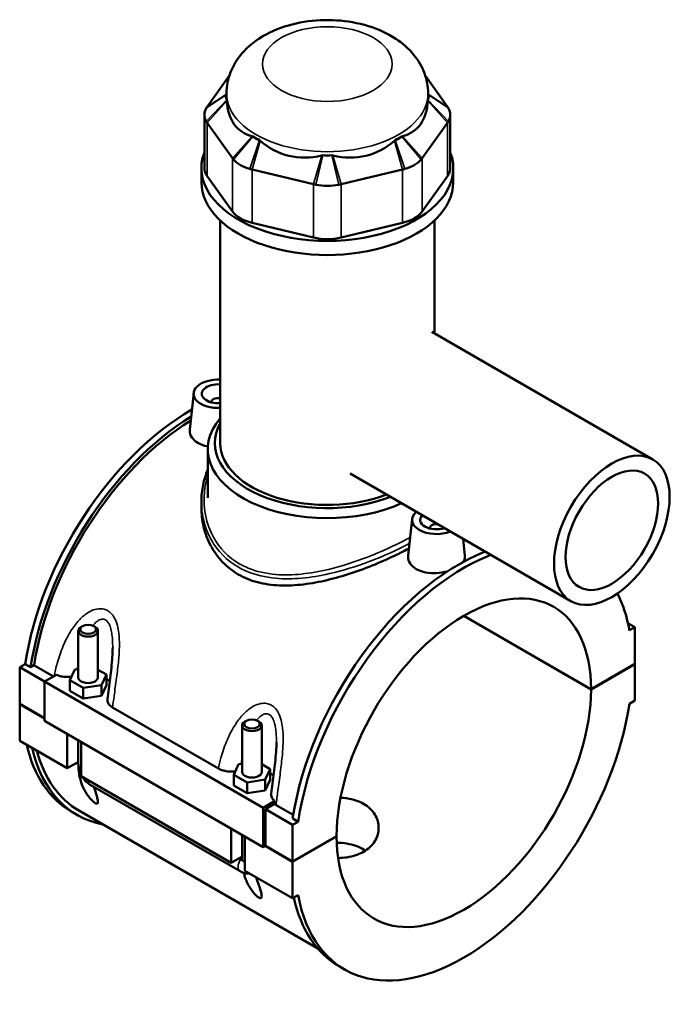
# Model space of a CAD drawing. Header units: millimetres. Extents: x -251 to 971, y -113 to 1155.
# Tile 8 of 9: x -97 to 103, y 854 to 1155. Entities that reach past the tile are written whole.
import ezdxf

# ---------------------------------------------------------------- set-up
doc = ezdxf.new("R2010")
doc.units = ezdxf.units.MM
doc.layers.add('Visible (ANSI)', color=7, linetype='Continuous', lineweight=50)
doc.layers.add('Visible Narrow (ANSI)', color=7, linetype='Continuous', lineweight=35)

msp = doc.modelspace()

# ---------------------------------------------------------------- linework, layer by layer
at = {"layer": 'Visible (ANSI)'}
for p, q in [((-33.08, 1137.97), (-39.87, 1128.5)), ((33.65, 1128.5), (26.86, 1137.97)), ((-33.91, 1131.46), (-33.91, 1132.59)), ((27.69, 1131.46), (27.69, 1132.59)), ((-40.7, 1126.07), (-40.7, 1109.78)), ((34.48, 1126.07), (34.48, 1109.78)), ((-39.87, 1123.64), (-32.08, 1112.78)), ((25.86, 1112.78), (33.65, 1123.64)), ((-41.61, 1105.45), (-41.61, 1109.78)), ((-32.08, 1096.49), (-39.87, 1107.35)), ((-26.12, 1109.35), (-7.32, 1104.85)), ((1.1, 1104.85), (19.9, 1109.35)), ((33.65, 1107.35), (25.86, 1096.49)), ((35.39, 1105.45), (35.39, 1109.78)), ((-35.84, 1025.72), (-35.84, 1093.74)), ((-7.32, 1088.56), (-26.12, 1093.06)), ((19.9, 1093.06), (1.1, 1088.56)), ((29.61, 1059.29), (29.61, 1093.74)), ((28.86, 1059.72), (96.36, 1020.75)), ((-43.97, 1041.09), (-45.17, 1029.92)), ((-38.49, 1038.37), (-38.49, 1038.18)), ((-39.69, 1009.07), (-39.69, 1023.92)), ((3.86, 1016.42), (71.36, 977.45)), ((-41.61, 1007.93), (-41.61, 1006.13)), ((22.78, 1002.55), (21.58, 991.38)), ((28.27, 999.64), (28.27, 999.83)), ((32.27, 999.64), (32.27, 999.83)), ((38.4, 996.48), (38.96, 991.33)), ((77.5, 950.48), (38.57, 972.95)), ((38.64, 972.99), (77.5, 950.56)), ((-77.92, 969.8), (-78.35, 969.55)), ((-74.53, 969.8), (-74.1, 969.55)), ((88.8, 970.74), (90.94, 969.5)), ((90.94, 969.5), (89.25, 968.53)), ((90.94, 958.31), (90.94, 969.5)), ((-79.23, 968.33), (-79.23, 954.15)), ((-73.23, 968.33), (-73.23, 954.15)), ((-97.16, 957.25), (-95.47, 958.22)), ((-97.16, 957.25), (-89.52, 952.84)), ((-97.16, 946.07), (-97.16, 957.25)), ((-93.81, 957.26), (-95.47, 958.22)), ((-92.78, 957.85), (-93.81, 957.26)), ((-86.81, 954.41), (-92.78, 957.85)), ((77.5, 950.56), (90.94, 958.31)), ((90.94, 958.23), (77.5, 950.48)), ((90.86, 958.27), (90.94, 958.23)), ((90.94, 947.05), (90.94, 958.23)), ((-85.92, 954.92), (-89.52, 952.84)), ((-81.8, 953.29), (-80.31, 956.51)), ((-80.31, 956.51), (-79.23, 956.67)), ((-73.23, 956.5), (-70.65, 955.01)), ((-70.65, 955.01), (-72.14, 951.79)), ((-70.65, 951.75), (-70.65, 955.01)), ((-89.52, 952.84), (-22.77, 914.3)), ((-89.52, 952.84), (-89.52, 940.84)), ((-81.8, 950.02), (-81.8, 953.29)), ((-77.72, 950.93), (-81.8, 953.29)), ((-72.14, 951.79), (-77.72, 950.93)), ((-77.72, 947.66), (-77.72, 950.93)), ((-72.14, 948.53), (-72.14, 951.79)), ((-72.14, 948.53), (-70.65, 951.75)), ((-81.8, 950.02), (-77.72, 947.66)), ((-77.72, 947.66), (-72.14, 948.53)), ((-97.16, 946.07), (-89.52, 941.66)), ((-97.16, 945.98), (-97.08, 946.03)), ((-97.16, 934.8), (-97.16, 945.98)), ((-89.52, 941.58), (-97.16, 945.98)), ((-68.74, 944.96), (-36.42, 926.3)), ((89.25, 946.08), (90.94, 947.05)), ((-89.52, 940.84), (-22.77, 902.3)), ((-29.16, 925.25), (-29.16, 939.43)), ((-27.86, 940.9), (-28.28, 940.65)), ((-24.46, 940.9), (-24.04, 940.65)), ((-23.16, 925.25), (-23.16, 939.43)), ((-82.59, 926.39), (-82.59, 936.84)), ((-97.16, 934.8), (-82.59, 926.39)), ((-79.23, 934.9), (-79.23, 927.61)), ((-78.35, 934.39), (-78.35, 923.94)), ((-79.88, 927.95), (-82.59, 926.39)), ((-79.23, 928.33), (-79.88, 927.95)), ((-79.88, 927.95), (-79.22, 927.58)), ((-31.74, 924.38), (-30.24, 927.6)), ((-30.24, 927.6), (-29.16, 927.77)), ((-23.16, 927.6), (-20.59, 926.11)), ((-78.35, 923.94), (-32.53, 897.48)), ((-31.74, 921.12), (-31.74, 924.38)), ((-27.66, 922.03), (-31.74, 924.38)), ((-20.59, 926.11), (-22.08, 922.89)), ((-20.59, 922.84), (-20.59, 926.11)), ((-75.6, 921.34), (-29.78, 894.89)), ((-31.74, 921.12), (-27.66, 918.76)), ((-22.08, 922.89), (-27.66, 922.03)), ((-27.66, 918.76), (-27.66, 922.03)), ((-22.08, 919.62), (-22.08, 922.89)), ((-22.08, 919.62), (-20.59, 922.84)), ((-27.66, 918.76), (-22.08, 919.62)), ((-22.77, 914.3), (-19.17, 916.38)), ((-19.31, 915.49), (-22.06, 913.9)), ((-13.53, 912.1), (-18.79, 915.14)), ((-79.63, 912.11), (-81.29, 913.08)), ((-78.91, 913.35), (-6, 871.25)), ((-22.77, 902.3), (-22.77, 914.3)), ((-22.06, 913.9), (-13.72, 909.08)), ((-22.06, 913.9), (-22.06, 902.71)), ((-12.04, 910.05), (-13.72, 909.08)), ((-13.72, 909.08), (-13.72, 897.89)), ((-12.04, 910.05), (-13.7, 911.01)), ((-32.53, 897.48), (-32.53, 907.94)), ((-29.16, 898.71), (-29.16, 905.99)), ((-28.28, 905.49), (-28.28, 895.04)), ((-13.72, 897.89), (-0.28, 905.65)), ((-0.28, 905.57), (-13.72, 897.81)), ((-0.35, 905.61), (-0.28, 905.57)), ((-22.06, 902.71), (-22.77, 902.3)), ((-13.72, 897.81), (-22.13, 902.67)), ((-22.06, 902.71), (-13.72, 897.89)), ((-29.81, 899.05), (-32.53, 897.48)), ((-30.25, 898.8), (-29.7, 898.48)), ((-29.16, 899.43), (-29.81, 899.05)), ((-29.81, 899.05), (-29.16, 898.67)), ((-13.72, 897.81), (-13.72, 886.63)), ((-28.28, 895.04), (-13.72, 886.63)), ((-13.72, 886.63), (-12.04, 887.6)), ((2.14, 864.9), (0.48, 865.87))]:
    msp.add_line(p, q, dxfattribs=at)
for centre, major_axis, ratio, start_param, end_param in [((-29.7, 1131.46), (-4.4, 0), 0.57735, 5.985372, 6.604384), ((-3.11, 1131.46), (-30.8, 0), 0.57735, 0, 0.045116), ((23.48, 1131.46), (4.4, 0), 0.57735, 5.961987, 6.580998), ((-3.11, 1131.46), (30.8, 0), 0.57735, 6.238069, 6.283185), ((-3.11, 1155.11), (26.68, 33.82), 0.45491, 2.674561, 3.34806), ((-3.11, 1155.11), (26.68, -33.82), 0.45491, 6.076718, 6.750217), ((-29.7, 1126.07), (-11, 0), 0.57735, 5.961987, 6.604384), ((23.48, 1126.07), (11, 0), 0.57735, 5.961987, 6.604384), ((-21.91, 1120.6), (-4.4, 0), 0.57735, 0.464199, 1.106597), ((-3.11, 1131.46), (30.8, 0), 0.57735, 3.881875, 3.972107), ((15.69, 1120.6), (-4.4, 0), 0.57735, 2.034996, 2.677393), ((-3.11, 1131.46), (30.8, 0), 0.57735, 5.452671, 5.542903), ((-3.11, 1155.11), (-13.24, -41.17), 0.675461, 5.998116, 6.671615), ((-3.11, 1155.11), (13.24, -41.17), 0.675461, 5.894756, 6.568255), ((-3.11, 1109.78), (-38.5, 0), 0.57735, 6.065775, 9.642188), ((-3.11, 1116.11), (-4.4, 0), 0.57735, 1.249598, 1.891995), ((-3.11, 1131.46), (30.8, 0), 0.57735, 4.667273, 4.757505), ((-21.91, 1115.21), (11, 0), 0.57735, 3.605792, 4.24819), ((15.69, 1115.21), (11, 0), 0.57735, 5.176588, 5.818986), ((-29.7, 1109.78), (-11, 0), 0.57735, 0, 0.392699), ((23.48, 1109.78), (11, 0), 0.57735, 5.890486, 6.283185), ((-3.11, 1105.45), (-38.5, 0), 0.57735, 0, 3.141593), ((-3.11, 1110.72), (11, 0), 0.57735, 4.39119, 5.033588), ((-21.91, 1098.93), (-11, 0), 0.57735, 0.392699, 1.178097), ((15.69, 1098.93), (-11, 0), 0.57735, 1.963495, 2.748894), ((-3.11, 1094.43), (-11, 0), 0.57735, 1.178097, 1.963495), ((-36.49, 1040.82), (-7.5, 0), 0.57735, 4.625555, 7.940816), ((-36.49, 1040.82), (-5, 0), 0.57735, 4.581931, 7.984439), ((-36.49, 1038.37), (-2, 0), 0.57735, 4.381145, 6.460896), ((-44.83, 976.24), (-36.47, -63.16), 0.57735, 3.921026, 5.308115), ((-43.16, 975.27), (36.47, 63.16), 0.57735, 0.816135, 2.166522), ((-43.16, 975.27), (-35.75, -61.92), 0.57735, 3.961, 5.304274), ((-3.11, 1023.92), (-36.57, 0), 0.57735, 5.820231, 8.52277), ((-3.11, 1025.72), (-34.38, 0), 0.57735, 5.972094, 8.450466), ((-3.11, 1025.72), (-32.72, 0), 0.57735, 0, 2.157632), ((30.27, 1002.28), (-7.5, 0), 0.57735, 5.679497, 8.45767), ((30.27, 1002.28), (-5, 0), 0.57735, 5.772289, 8.364878), ((30.27, 999.83), (-2, 0), 0.57735, 4.532293, 6.460896), ((30.27, 999.83), (2, 0), 0.57735, 6.105475, 6.463282), ((36.94, 929.03), (36.47, 63.16), 0.57735, 0.624949, 2.166522), ((38.61, 928.06), (-36.47, -63.16), 0.57735, 3.766542, 5.308115), ((38.61, 928.06), (27.5, 47.63), 0.57735, 5.498696, 8.638471), ((38.61, 928.06), (36.47, 63.16), 0.57735, 5.687459, 5.923494), ((-76.23, 968.33), (3, 0), 0.57735, 2.356194, 7.068583), ((-76.23, 954.15), (-3, 0), 0.57735, 0, 3.141593), ((-76.23, 950.88), (7.5, 0), 0.57735, 0.497207, 0.732403), ((38.61, 928.06), (-27.5, -47.63), 0.57735, 5.498696, 8.638471), ((38.61, 928.06), (-36.47, -63.16), 0.57735, 5.687459, 8.449708), ((-26.16, 939.43), (3, 0), 0.57735, 2.356194, 7.068583), ((-44.83, 976.24), (-36.47, -63.16), 0.57735, 5.729889, 6.283185), ((-43.16, 975.27), (-36.47, -63.16), 0.57735, 5.729889, 6.48154), ((-43.16, 975.27), (-35.75, -61.92), 0.57735, 5.763173, 6.283185), ((-76.23, 927.61), (-3, 0), 0.57735, 0, 0.021016), ((-26.16, 925.25), (-3, 0), 0.57735, 0, 3.141593), ((-26.16, 921.98), (7.5, 0), 0.57735, 0.497207, 0.732403), ((-26.16, 898.71), (-3, 0), 0.57735, 0, 0.021016), ((36.94, 929.03), (-36.47, -63.16), 0.57735, 5.720521, 6.283185)]:
    msp.add_ellipse(centre, major_axis=major_axis, ratio=ratio, start_param=start_param, end_param=end_param, dxfattribs=at)
for centre, major_axis in [((83.86, 999.1), (12.5, 21.65)), ((83.86, 999.1), (10, 17.32)), ((-76.23, 968.82), (-2.4, 0)), ((-26.16, 939.92), (-2.4, 0))]:
    msp.add_ellipse(centre, major_axis=major_axis, ratio=0.57735, dxfattribs=at)
for points, knots in [([(27.69, 1132.59), (27.69, 1134.72), (27.29, 1136.84), (25.81, 1140.86), (24.69, 1142.73), (21.75, 1146.36), (19.85, 1147.99), (15.22, 1151.03), (12.4, 1152.28), (6.3, 1154.16), (3, 1154.74), (-3.63, 1155.14), (-6.95, 1154.99), (-13.45, 1153.94), (-16.62, 1153.05), (-22.58, 1150.41), (-25.38, 1148.68), (-29.8, 1144.38), (-31.55, 1141.98), (-33.46, 1137.1), (-33.91, 1134.85), (-33.91, 1132.59)], [5.497787, 5.497787, 5.497787, 5.497787, 5.706912, 5.706912, 5.934618, 5.934618, 6.218708, 6.218708, 6.578262, 6.578262, 6.962446, 6.962446, 7.341191, 7.341191, 7.722154, 7.722154, 8.103524, 8.103524, 8.417328, 8.417328, 8.63938, 8.63938, 8.63938, 8.63938]), ([(-39.87, 1128.5), (-39.92, 1128.43), (-39.96, 1128.36), (-40.06, 1128.22), (-40.1, 1128.15), (-40.14, 1128.08)], [-0.39269908, -0.39269908, -0.39269908, -0.39269908, -0.35694891, -0.35694891, -0.32119874, -0.32119874, -0.32119874, -0.32119874]), ([(33.92, 1128.08), (33.88, 1128.15), (33.84, 1128.22), (33.74, 1128.36), (33.7, 1128.43), (33.65, 1128.5)], [0.32119874, 0.32119874, 0.32119874, 0.32119874, 0.35694891, 0.35694891, 0.39269908, 0.39269908, 0.39269908, 0.39269908]), ([(-40.14, 1124.07), (-40.1, 1123.99), (-40.06, 1123.92), (-39.96, 1123.78), (-39.92, 1123.71), (-39.87, 1123.64)], [0.32119874, 0.32119874, 0.32119874, 0.32119874, 0.35694891, 0.35694891, 0.39269908, 0.39269908, 0.39269908, 0.39269908]), ([(33.65, 1123.64), (33.7, 1123.71), (33.74, 1123.78), (33.84, 1123.92), (33.88, 1123.99), (33.92, 1124.07)], [-0.39269908, -0.39269908, -0.39269908, -0.39269908, -0.35694891, -0.35694891, -0.32119874, -0.32119874, -0.32119874, -0.32119874]), ([(-32.08, 1112.78), (-32.03, 1112.71), (-31.97, 1112.64), (-31.87, 1112.51), (-31.81, 1112.44), (-31.75, 1112.37)], [-0.39269908, -0.39269908, -0.39269908, -0.39269908, -0.35694891, -0.35694891, -0.32119874, -0.32119874, -0.32119874, -0.32119874]), ([(25.53, 1112.37), (25.59, 1112.44), (25.65, 1112.51), (25.75, 1112.64), (25.81, 1112.71), (25.86, 1112.78)], [0.32119874, 0.32119874, 0.32119874, 0.32119874, 0.35694891, 0.35694891, 0.39269908, 0.39269908, 0.39269908, 0.39269908]), ([(-26.84, 1109.54), (-26.72, 1109.5), (-26.6, 1109.47), (-26.37, 1109.41), (-26.25, 1109.38), (-26.12, 1109.35)], [0.32119874, 0.32119874, 0.32119874, 0.32119874, 0.35694891, 0.35694891, 0.39269908, 0.39269908, 0.39269908, 0.39269908]), ([(19.9, 1109.35), (20.03, 1109.38), (20.15, 1109.41), (20.38, 1109.47), (20.5, 1109.5), (20.62, 1109.54)], [-0.39269908, -0.39269908, -0.39269908, -0.39269908, -0.35694891, -0.35694891, -0.32119874, -0.32119874, -0.32119874, -0.32119874]), ([(-7.32, 1104.85), (-7.2, 1104.82), (-7.08, 1104.79), (-6.83, 1104.74), (-6.71, 1104.72), (-6.58, 1104.69)], [-0.39269908, -0.39269908, -0.39269908, -0.39269908, -0.35694891, -0.35694891, -0.32119874, -0.32119874, -0.32119874, -0.32119874]), ([(0.36, 1104.69), (0.49, 1104.72), (0.61, 1104.74), (0.86, 1104.79), (0.98, 1104.82), (1.1, 1104.85)], [0.32119874, 0.32119874, 0.32119874, 0.32119874, 0.35694891, 0.35694891, 0.39269908, 0.39269908, 0.39269908, 0.39269908]), ([(-39.66, 1024.74), (-39.71, 1024.75), (-39.77, 1024.76), (-40.9, 1024.99), (-41.88, 1025.35), (-43.43, 1026.25), (-44.1, 1026.83), (-44.98, 1028.16), (-45.19, 1028.89), (-45.19, 1029.69), (-45.18, 1029.8), (-45.17, 1029.92)], [2.280129, 2.280129, 2.280129, 2.280129, 2.297472, 2.297472, 2.625916, 2.625916, 2.95436, 2.95436, 3.282804, 3.282804, 3.337131, 3.337131, 3.337131, 3.337131]), ([(-41.61, 1007.93), (-41.61, 1008.78), (-41.57, 1009.63), (-41.39, 1011.31), (-41.27, 1012.14), (-40.93, 1013.77), (-40.72, 1014.57), (-40.24, 1016.07), (-39.98, 1016.77), (-39.69, 1017.46)], [26.686704, 26.686704, 26.686704, 26.686704, 26.999645, 26.999645, 27.309349, 27.309349, 27.613191, 27.613191, 27.889008, 27.889008, 27.889008, 27.889008]), ([(21.81, 993.53), (20.69, 992.93), (19.51, 992.32), (16.14, 990.68), (13.85, 989.65), (9.11, 987.71), (6.65, 986.79), (1.72, 985.17), (-0.74, 984.47), (-5.49, 983.34), (-7.96, 982.87), (-12.88, 982.28), (-15.33, 982.15), (-20.07, 982.35), (-22.35, 982.67), (-26.61, 983.8), (-28.58, 984.61), (-32.09, 986.64), (-33.71, 987.9), (-36.55, 990.87), (-37.77, 992.57), (-39.71, 996.23), (-40.44, 998.19), (-41.39, 1002.17), (-41.61, 1004.19), (-41.61, 1006.13)], [6.252018, 6.252018, 6.252018, 6.252018, 6.683388, 6.683388, 7.424716, 7.424716, 8.166045, 8.166045, 8.907373, 8.907373, 9.65156, 9.65156, 10.395746, 10.395746, 11.139933, 11.139933, 11.884119, 11.884119, 12.628306, 12.628306, 13.372493, 13.372493, 14.116679, 14.116679, 14.860866, 14.860866, 14.860866, 14.860866]), ([(33.72, 986.6), (33.68, 986.59), (33.63, 986.57), (32.51, 986.26), (31.35, 986.07), (29.16, 985.96), (28, 986.02), (25.85, 986.45), (24.87, 986.81), (24.09, 987.26), (23.32, 987.71), (22.65, 988.3), (21.77, 989.62), (21.56, 990.35), (21.56, 991.15), (21.57, 991.27), (21.58, 991.38)], [4.252304, 4.252304, 4.252304, 4.252304, 4.266909, 4.266909, 4.594944, 4.594944, 4.923388, 4.923388, 5.251832, 5.251832, 5.251832, 5.580276, 5.580276, 5.90872, 5.90872, 5.963047, 5.963047, 5.963047, 5.963047]), ([(38.96, 991.33), (38.97, 991.23), (38.97, 991.14), (38.97, 990.5), (38.76, 989.92), (38.36, 989.37)], [3.2302603, 3.2302603, 3.2302603, 3.2302603, 3.2828041, 3.2828041, 3.5936365, 3.5936365, 3.5936365, 3.5936365]), ([(-68.73, 963.3), (-68.73, 962.32), (-68.77, 961.3), (-68.91, 959.22), (-69.02, 958.16), (-69.25, 956.03), (-69.38, 954.95), (-69.65, 952.8), (-69.79, 951.73), (-70.07, 949.58), (-70.21, 948.51), (-70.33, 947.45)], [4.842003, 4.842003, 4.842003, 4.842003, 5.185771, 5.185771, 5.529539, 5.529539, 5.873307, 5.873307, 6.217075, 6.217075, 6.560844, 6.560844, 6.560844, 6.560844]), ([(-85.92, 954.92), (-85.73, 954.84), (-85.52, 954.76), (-84.96, 954.57), (-84.58, 954.48), (-83.47, 954.29), (-82.72, 954.25), (-81.75, 954.31), (-81.53, 954.33), (-81.3, 954.36)], [-0.6484773, -0.6484773, -0.6484773, -0.6484773, -0.5757058, -0.5757058, -0.452537, -0.452537, -0.2287038, -0.2287038, -0.1601112, -0.1601112, -0.1601112, -0.1601112]), ([(-70.33, 947.45), (-70.34, 947.35), (-70.35, 947.26), (-70.34, 946.75), (-70.19, 946.35), (-69.64, 945.59), (-69.24, 945.25), (-68.74, 944.96)], [-0.4739926, -0.4739926, -0.4739926, -0.4739926, -0.4260435, -0.4260435, -0.2110445, -0.2110445, 0, 0, 0, 0]), ([(-18.66, 934.4), (-18.66, 933.42), (-18.71, 932.4), (-18.85, 930.31), (-18.95, 929.25), (-19.18, 927.12), (-19.32, 926.05), (-19.59, 923.9), (-19.73, 922.82), (-20.01, 920.68), (-20.14, 919.61), (-20.27, 918.54)], [4.842003, 4.842003, 4.842003, 4.842003, 5.185771, 5.185771, 5.529539, 5.529539, 5.873307, 5.873307, 6.217075, 6.217075, 6.560844, 6.560844, 6.560844, 6.560844]), ([(-74.49, 920.7), (-74.35, 920.3), (-74.22, 919.93), (-73.86, 918.83), (-73.61, 918.07), (-73.35, 917.06), (-73.28, 916.75), (-73.21, 916.21), (-73.21, 915.97), (-73.32, 915.69), (-73.39, 915.6), (-73.59, 915.56), (-73.67, 915.57), (-73.86, 915.62), (-73.97, 915.67), (-74.23, 915.82), (-74.37, 915.91), (-74.65, 916.13), (-74.79, 916.25), (-75.2, 916.64), (-75.46, 916.93), (-76.02, 917.59), (-76.32, 918), (-76.86, 918.82), (-77.11, 919.23), (-77.76, 920.47), (-78.1, 921.28), (-78.73, 923.16), (-78.99, 924.38), (-79.2, 926.26), (-79.23, 926.93), (-79.22, 927.58)], [1.216511, 1.216511, 1.216511, 1.216511, 1.38035, 1.38035, 1.721593, 1.721593, 1.892214, 1.892214, 2.062836, 2.062836, 2.173445, 2.173445, 2.228749, 2.228749, 2.284054, 2.284054, 2.339358, 2.339358, 2.394663, 2.394663, 2.505272, 2.505272, 2.675893, 2.675893, 2.846515, 2.846515, 3.187758, 3.187758, 3.71073, 3.71073, 3.999645, 3.999645, 3.999645, 3.999645]), ([(-79.22, 927.54), (-79.22, 927.04), (-79.15, 926.56), (-78.92, 925.6), (-78.75, 925.13), (-78.48, 924.55), (-78.42, 924.42), (-78.35, 924.28)], [1.5844048, 1.5844048, 1.5844048, 1.5844048, 1.8849556, 1.8849556, 2.1991149, 2.1991149, 2.2930913, 2.2930913, 2.2930913, 2.2930913]), ([(-36.42, 926.3), (-36.1, 926.12), (-35.74, 925.96), (-34.97, 925.69), (-34.55, 925.58), (-33.41, 925.39), (-32.66, 925.35), (-31.69, 925.41), (-31.46, 925.43), (-31.24, 925.46)], [-0.7231392, -0.7231392, -0.7231392, -0.7231392, -0.5878857, -0.5878857, -0.452537, -0.452537, -0.2287038, -0.2287038, -0.1601112, -0.1601112, -0.1601112, -0.1601112]), ([(-78.05, 923.77), (-77.97, 923.64), (-77.89, 923.52), (-77.52, 922.99), (-77.19, 922.61), (-76.46, 921.92), (-76.06, 921.61), (-75.6, 921.34)], [2.4192976, 2.4192976, 2.4192976, 2.4192976, 2.5132741, 2.5132741, 2.8274334, 2.8274334, 3.1415927, 3.1415927, 3.1415927, 3.1415927]), ([(-20.27, 918.54), (-20.28, 918.5), (-20.28, 918.45), (-20.3, 917.99), (-20.19, 917.58), (-19.75, 916.9), (-19.49, 916.63), (-19.17, 916.38)], [-0.4497309, -0.4497309, -0.4497309, -0.4497309, -0.426968, -0.426968, -0.2113638, -0.2113638, -0.0503306, -0.0503306, -0.0503306, -0.0503306]), ([(7.98, 915.51), (8.68, 915.1), (9.33, 914.62), (10.49, 913.54), (10.98, 912.93), (11.78, 911.63), (12.08, 910.95), (12.48, 909.55), (12.57, 908.85), (12.57, 907.48), (12.48, 906.78), (12.08, 905.39), (11.78, 904.7), (10.98, 903.41), (10.49, 902.81), (9.33, 901.72), (8.68, 901.24), (7.28, 900.44), (6.49, 900.08), (4.77, 899.51), (3.84, 899.29), (2, 899.01), (1.1, 898.95), (0.19, 898.93)], [0, 0, 0, 0, 0.297144, 0.297144, 0.594288, 0.594288, 0.891433, 0.891433, 1.188577, 1.188577, 1.485649, 1.485649, 1.782722, 1.782722, 2.079795, 2.079795, 2.376867, 2.376867, 2.67394, 2.67394, 2.971013, 2.971013, 3.239367, 3.239367, 3.239367, 3.239367]), ([(0.92, 917.38), (1.58, 917.35), (2.24, 917.29), (3.84, 917.05), (4.77, 916.84), (6.49, 916.27), (7.28, 915.91), (7.98, 915.51)], [8.7169103, 8.7169103, 8.7169103, 8.7169103, 8.9131811, 8.9131811, 9.2103253, 9.2103253, 9.5074696, 9.5074696, 9.5074696, 9.5074696]), ([(7.98, 901.59), (7.28, 902), (6.49, 902.36), (4.77, 902.95), (3.85, 903.18), (1.92, 903.51), (0.91, 903.6), (-0.15, 903.63), (-0.2, 903.63), (-0.24, 903.63)], [0, 0, 0, 0, 0.2963736, 0.2963736, 0.5927473, 0.5927473, 0.8891209, 0.8891209, 0.9029589, 0.9029589, 0.9029589, 0.9029589]), ([(-29.7, 898.48), (-29.62, 898.43), (-29.54, 898.4), (-29.4, 898.38), (-29.33, 898.39), (-29.25, 898.43), (-29.22, 898.47), (-29.17, 898.55), (-29.16, 898.61), (-29.16, 898.67)], [0, 0, 0, 0, 0.0353577, 0.0353577, 0.0721371, 0.0721371, 0.101011, 0.101011, 0.1318024, 0.1318024, 0.1318024, 0.1318024]), ([(-29.78, 894.89), (-29.33, 894.62), (-28.81, 894.4), (-27.81, 894.2), (-27.35, 894.17), (-26.87, 894.22)], [3.1415927, 3.1415927, 3.1415927, 3.1415927, 3.4557519, 3.4557519, 3.6781723, 3.6781723, 3.6781723, 3.6781723]), ([(-24.87, 893.06), (-24.57, 892.2), (-24.28, 891.39), (-23.79, 889.93), (-23.54, 889.16), (-23.28, 888.16), (-23.22, 887.85), (-23.15, 887.3), (-23.15, 887.07), (-23.25, 886.78), (-23.33, 886.69), (-23.53, 886.66), (-23.61, 886.66), (-23.8, 886.72), (-23.91, 886.77), (-24.17, 886.92), (-24.31, 887.01), (-24.58, 887.23), (-24.72, 887.35), (-25.13, 887.74), (-25.4, 888.02), (-25.96, 888.69), (-26.26, 889.09), (-26.8, 889.91), (-27.04, 890.33), (-27.7, 891.56), (-28.03, 892.38), (-28.42, 893.53), (-28.55, 893.96), (-28.65, 894.39)], [1.046604, 1.046604, 1.046604, 1.046604, 1.38035, 1.38035, 1.721593, 1.721593, 1.892214, 1.892214, 2.062836, 2.062836, 2.173445, 2.173445, 2.228749, 2.228749, 2.284054, 2.284054, 2.339358, 2.339358, 2.394663, 2.394663, 2.505272, 2.505272, 2.675893, 2.675893, 2.846515, 2.846515, 3.187758, 3.187758, 3.379123, 3.379123, 3.379123, 3.379123])]:
    msp.add_open_spline(points, degree=3, knots=knots, dxfattribs=at)
for points in [[(-33.88, 1130.66), (-33.87, 1130.57), (-33.87, 1130.48), (-33.86, 1130.38)], [(27.64, 1130.38), (27.65, 1130.48), (27.65, 1130.57), (27.66, 1130.66)], [(-26.07, 1119.53), (-26, 1119.51), (-25.92, 1119.49), (-25.85, 1119.47)], [(19.63, 1119.47), (19.7, 1119.49), (19.78, 1119.51), (19.85, 1119.53)], [(-23.88, 1118.33), (-23.8, 1118.26), (-23.72, 1118.19), (-23.64, 1118.12)], [(17.42, 1118.12), (17.5, 1118.19), (17.58, 1118.26), (17.66, 1118.33)], [(-4.83, 1113.62), (-4.72, 1113.65), (-4.61, 1113.67), (-4.5, 1113.7)], [(-1.72, 1113.7), (-1.61, 1113.67), (-1.5, 1113.65), (-1.39, 1113.62)], [(-19.17, 916.38), (-19.22, 916.08), (-19.26, 915.78), (-19.31, 915.49)], [(-18.79, 915.14), (-18.98, 915.25), (-19.15, 915.36), (-19.31, 915.49)], [(8.58, 901.22), (8.39, 901.35), (8.18, 901.47), (7.98, 901.59)]]:
    msp.add_open_spline(points, degree=3, dxfattribs=at)
at = {"layer": 'Visible Narrow (ANSI)'}
for p, q in [((-33.91, 1132.24), (-40.14, 1128.08)), ((-33.91, 1132.34), (-39.87, 1128.5)), ((33.65, 1128.5), (27.69, 1132.34)), ((33.92, 1128.08), (27.69, 1132.24)), ((-40.14, 1124.07), (-33.88, 1130.66)), ((-39.87, 1123.64), (-33.86, 1130.38)), ((27.64, 1130.38), (33.65, 1123.64)), ((27.66, 1130.66), (33.92, 1124.07)), ((-39.87, 1107.35), (-39.87, 1123.64)), ((33.65, 1123.64), (33.65, 1107.35)), ((-26.07, 1119.53), (-32.08, 1112.78)), ((-25.85, 1119.47), (-31.75, 1112.37)), ((25.53, 1112.37), (19.63, 1119.47)), ((25.86, 1112.78), (19.85, 1119.53)), ((-26.84, 1109.54), (-23.88, 1118.33)), ((-26.12, 1109.35), (-23.64, 1118.12)), ((17.42, 1118.12), (19.9, 1109.35)), ((17.66, 1118.33), (20.62, 1109.54)), ((-4.83, 1113.62), (-7.32, 1104.85)), ((-4.5, 1113.7), (-6.58, 1104.69)), ((0.36, 1104.69), (-1.72, 1113.7)), ((1.1, 1104.85), (-1.39, 1113.62)), ((-32.08, 1112.78), (-32.08, 1096.49)), ((25.86, 1096.49), (25.86, 1112.78)), ((-26.12, 1093.06), (-26.12, 1109.35)), ((19.9, 1109.35), (19.9, 1093.06)), ((-7.32, 1104.85), (-7.32, 1088.56)), ((1.1, 1088.56), (1.1, 1104.85))]:
    msp.add_line(p, q, dxfattribs=at)
msp.add_ellipse((-3.11, 1141.58), major_axis=(19.8, 0), ratio=0.57735, dxfattribs=at)
for centre, major_axis, start_param, end_param in [((-3.11, 1132.59), (-30.8, 0), 0, 3.141593), ((-76.23, 927.61), (-3, 0), 0.021016, 0.785398), ((-74.1, 923.94), (-1.5, -2.6), 5.497787, 6.283185), ((-28.28, 897.48), (-1.5, -2.6), 4.661023, 6.283185), ((-26.16, 898.71), (-3, 0), 0.021016, 0.785398)]:
    msp.add_ellipse(centre, major_axis=major_axis, ratio=0.57735, start_param=start_param, end_param=end_param, dxfattribs=at)
for points, knots in [([(22.18, 996.94), (21.8, 996.73), (21.42, 996.52), (17.49, 994.42), (13.42, 992.55), (5.28, 989.42), (1.25, 988.12), (-8.27, 985.85), (-13.76, 985.18), (-21.87, 985.85), (-24.75, 986.49), (-28.73, 988.15), (-30.04, 988.85), (-34.45, 991.83), (-36.93, 994.82), (-39.66, 1000.59), (-40.37, 1003.16), (-41.01, 1009.07), (-40.69, 1012.43), (-39.68, 1015.58)], [17.94556, 17.94556, 17.94556, 17.94556, 18.095438, 18.095438, 19.457534, 19.457534, 20.687136, 20.687136, 22.367591, 22.367591, 23.36813, 23.36813, 23.904323, 23.904323, 25.326086, 25.326086, 26.326744, 26.326744, 27.588484, 27.588484, 27.588484, 27.588484]), ([(-41.61, 1007.93), (-41.61, 1006.98), (-41.55, 1006.02), (-41.13, 1002.42), (-40.38, 999.82), (-37.53, 993.96), (-34.97, 990.92), (-30.42, 987.86), (-29.07, 987.13), (-24.98, 985.41), (-22.03, 984.73), (-13.72, 983.96), (-8.09, 984.58), (1.63, 986.77), (5.74, 988.05), (14.03, 991.16), (18.18, 993.03), (21.84, 994.99), (21.91, 995.02), (21.98, 995.06)], [-26.686704, -26.686704, -26.686704, -26.686704, -26.326744, -26.326744, -25.326086, -25.326086, -23.904323, -23.904323, -23.36813, -23.36813, -22.367591, -22.367591, -20.687136, -20.687136, -19.457534, -19.457534, -18.095438, -18.095438, -18.069614, -18.069614, -18.069614, -18.069614]), ([(-68.74, 944.96), (-68.61, 946.09), (-68.46, 947.23), (-68.06, 950.22), (-67.8, 952.09), (-67.31, 955.77), (-67.09, 957.57), (-66.79, 960.88), (-66.7, 962.37), (-66.67, 965.15), (-66.71, 966.43), (-66.96, 968.47), (-67.1, 969.25), (-67.52, 970.82), (-67.8, 971.59), (-68.5, 972.88), (-68.89, 973.41), (-69.64, 974.12), (-69.94, 974.36), (-70.27, 974.55), (-70.6, 974.74), (-70.95, 974.88), (-71.89, 975.14), (-72.49, 975.18), (-73.79, 975.04), (-74.48, 974.84), (-75.77, 974.26), (-76.37, 973.9), (-77.82, 972.84), (-78.64, 972.06), (-80.26, 970.2), (-81.04, 969.1), (-82.59, 966.53), (-83.33, 965.02), (-84.65, 961.82), (-85.22, 960.13), (-86.06, 957.12), (-86.36, 955.82), (-86.62, 954.52)], [-6.622375, -6.622375, -6.622375, -6.622375, -6.276699, -6.276699, -5.726011, -5.726011, -5.21112, -5.21112, -4.793245, -4.793245, -4.432786, -4.432786, -4.199353, -4.199353, -3.946276, -3.946276, -3.723252, -3.723252, -3.583862, -3.583862, -3.583862, -3.444472, -3.444472, -3.221448, -3.221448, -2.968372, -2.968372, -2.734939, -2.734939, -2.374479, -2.374479, -1.956605, -1.956605, -1.441714, -1.441714, -0.891026, -0.891026, -0.471581, -0.471581, -0.471581, -0.471581]), ([(-74.8, 969.93), (-74.77, 969.98), (-74.73, 970.02), (-74.38, 970.47), (-74.04, 970.82), (-73.32, 971.43), (-72.93, 971.67), (-72.19, 971.93), (-71.85, 971.96), (-71.31, 971.87), (-71.11, 971.8), (-70.92, 971.69), (-70.73, 971.58), (-70.55, 971.43), (-70.12, 970.97), (-69.89, 970.6), (-69.47, 969.67), (-69.3, 969.11), (-69.04, 967.93), (-68.95, 967.33), (-68.78, 965.75), (-68.74, 964.75), (-68.73, 963.58), (-68.73, 963.44), (-68.73, 963.3)], [2.709156, 2.709156, 2.709156, 2.709156, 2.734939, 2.734939, 2.968372, 2.968372, 3.221448, 3.221448, 3.444472, 3.444472, 3.583862, 3.583862, 3.583862, 3.723252, 3.723252, 3.946276, 3.946276, 4.199353, 4.199353, 4.432786, 4.432786, 4.793245, 4.793245, 4.842003, 4.842003, 4.842003, 4.842003]), ([(-18.79, 915.14), (-18.62, 916.56), (-18.44, 918.01), (-18, 921.31), (-17.73, 923.18), (-17.25, 926.86), (-17.03, 928.67), (-16.73, 931.98), (-16.63, 933.47), (-16.61, 936.24), (-16.65, 937.52), (-16.9, 939.56), (-17.04, 940.35), (-17.45, 941.91), (-17.74, 942.68), (-18.44, 943.97), (-18.83, 944.51), (-19.57, 945.22), (-19.88, 945.45), (-20.21, 945.64), (-20.54, 945.83), (-20.89, 945.98), (-21.82, 946.24), (-22.43, 946.28), (-23.73, 946.14), (-24.42, 945.93), (-25.71, 945.36), (-26.31, 945), (-27.76, 943.93), (-28.58, 943.15), (-30.2, 941.3), (-30.97, 940.2), (-32.53, 937.62), (-33.27, 936.11), (-34.59, 932.92), (-35.16, 931.22), (-35.93, 928.45), (-36.19, 927.37), (-36.42, 926.3)], [-6.716726, -6.716726, -6.716726, -6.716726, -6.276699, -6.276699, -5.726011, -5.726011, -5.211119, -5.211119, -4.793245, -4.793245, -4.432786, -4.432786, -4.199353, -4.199353, -3.946276, -3.946276, -3.723252, -3.723252, -3.583862, -3.583862, -3.583862, -3.444472, -3.444472, -3.221448, -3.221448, -2.968372, -2.968372, -2.734939, -2.734939, -2.374479, -2.374479, -1.956605, -1.956605, -1.441714, -1.441714, -0.891026, -0.891026, -0.545349, -0.545349, -0.545349, -0.545349]), ([(-24.74, 941.03), (-24.7, 941.08), (-24.67, 941.12), (-24.31, 941.56), (-23.98, 941.92), (-23.26, 942.52), (-22.86, 942.76), (-22.13, 943.02), (-21.78, 943.06), (-21.25, 942.97), (-21.05, 942.9), (-20.86, 942.79), (-20.67, 942.68), (-20.49, 942.53), (-20.06, 942.06), (-19.83, 941.69), (-19.41, 940.77), (-19.24, 940.2), (-18.98, 939.03), (-18.89, 938.43), (-18.72, 936.85), (-18.67, 935.84), (-18.66, 934.68), (-18.66, 934.54), (-18.66, 934.4)], [2.709156, 2.709156, 2.709156, 2.709156, 2.734939, 2.734939, 2.968372, 2.968372, 3.221448, 3.221448, 3.444472, 3.444472, 3.583862, 3.583862, 3.583862, 3.723252, 3.723252, 3.946276, 3.946276, 4.199353, 4.199353, 4.432786, 4.432786, 4.793245, 4.793245, 4.842003, 4.842003, 4.842003, 4.842003])]:
    msp.add_open_spline(points, degree=3, knots=knots, dxfattribs=at)
for points in [[(-79.51, 956.63), (-79.42, 957.15), (-79.33, 957.68), (-79.23, 958.2)], [(-29.45, 927.73), (-29.36, 928.25), (-29.26, 928.77), (-29.16, 929.29)]]:
    msp.add_open_spline(points, degree=3, dxfattribs=at)

doc.saveas('drawing.dxf')
